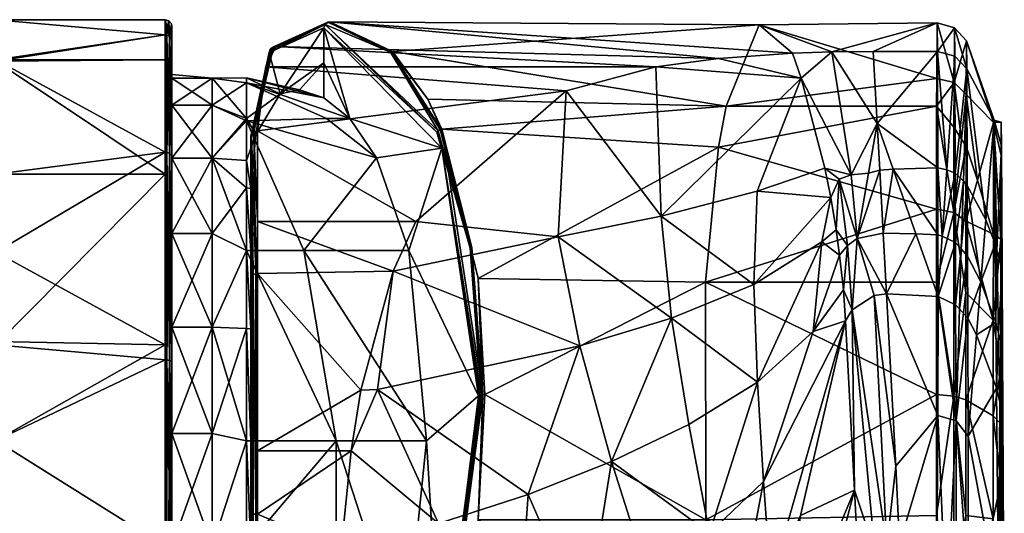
# Model space of a CAD drawing. Header units: centimetres. Extents: x -0.7 to 10.3, y -10.1 to 9.5.
# Tile 12 of 12: x 5.8 to 10.3, y 5.8 to 8.1. Entities that reach past the tile are written whole.
import ezdxf

# ---------------------------------------------------------------- set-up
doc = ezdxf.new("R2010")
doc.units = ezdxf.units.CM
doc.layers.get('0').update_dxf_attribs({"true_color": 0x5890e1})

msp = doc.modelspace()

# ---------------------------------------------------------------- meshes
at = {"color": 191, "true_color": 0xb89be5}
mesh = msp.add_polyface(dxfattribs=at)
corners = [(4.9464, 6.6404, 39.4775), (4.8011, 7.0575, 39.7085), (5.647, 6.994, 39.7637), (5.647, 6.5798, 39.5388), (4.1721, 7.2088, 39.5347), (4.6626, 7.4032, 40.0194), (5.647, 7.8842, 40.8523), (3.6022, 7.9409, 40.7481), (5.647, 8.0694, 41.7855), (5.647, 7.3549, 40.0616), (4.4338, 6.7777, 39.2983), (5.647, 6.5642, 44.0387), (5.647, 7.3549, 43.5093), (4.963, 6.6966, 44.0896), (3.9294, 7.5219, 43.6628), (5.647, 7.8777, 42.7342), (3.6061, 7.9251, 42.8025), (6.4294, 6.4957, 44.0654), (6.4294, 7.3553, 43.5097), (6.4294, 7.8838, 42.7186), (6.4294, 7.9986, 42.3691), (6.4294, 8.0694, 41.7855), (6.4294, 7.9986, 41.2019), (6.4294, 7.8838, 40.8524), (6.4294, 7.4562, 40.1685), (6.4294, 6.5641, 39.5327), (6.4579, 7.9795, 42.3643), (6.4579, 8.0497, 41.7855), (6.4496, 7.9911, 42.3672), (6.4579, 7.4414, 43.3894), (6.4496, 7.4505, 43.3974), (6.4579, 6.4887, 44.047), (6.4496, 6.493, 44.0583), (6.4466, 8.064, 41.7855), (6.4367, 7.9977, 42.3688), (6.4367, 7.4556, 43.4018), (6.4367, 6.4953, 44.0646), (6.4579, 7.4414, 40.1815), (6.4496, 6.493, 39.5127), (6.4496, 7.4505, 40.1736), (6.4579, 7.9795, 41.2067), (6.4496, 7.9911, 41.2037), (6.4367, 6.4953, 39.5064), (6.4367, 7.4556, 40.1691), (6.4367, 7.9977, 41.2022)]
mesh.append_faces([[corners[k] for k in face] for face in [(0, 1, 2), (3, 0, 2), (4, 5, 1), (6, 7, 8), (6, 5, 7), (6, 9, 5), (5, 9, 1), (1, 9, 2), (1, 0, 10), (11, 12, 13), (13, 12, 14), (12, 15, 14), (15, 8, 16), (11, 17, 18), (12, 18, 15), (12, 11, 18), (18, 19, 15), (15, 19, 20), (8, 20, 21), (8, 15, 20), (21, 22, 8), (8, 22, 6), (6, 22, 23), (24, 6, 23), (24, 9, 6), (24, 2, 9), (24, 25, 2), (2, 25, 3), (26, 27, 28), (29, 28, 30), (31, 30, 32), (31, 29, 30), (27, 33, 28), (28, 33, 21), (34, 21, 20), (19, 34, 20), (19, 35, 34), (19, 18, 35), (35, 18, 36), (32, 35, 36), (32, 30, 35), (35, 30, 34), (34, 30, 28), (21, 34, 28), (18, 17, 36), (26, 28, 29), (37, 38, 39), (40, 39, 41), (27, 41, 33), (39, 42, 43), (41, 43, 44), (33, 44, 22), (21, 33, 22), (42, 25, 43), (43, 25, 24), (23, 43, 24), (23, 44, 43), (23, 22, 44), (38, 42, 39), (39, 43, 41), (41, 44, 33)]], dxfattribs={"color": 191})
mesh = msp.add_polyface(dxfattribs=at)
corners = [(6.8056, 7.0021, 43.4799), (6.8256, 6.6388, 43.7158), (6.8256, 7.0021, 43.4756), (6.8056, 7.2909, 43.1962), (6.8256, 7.2884, 43.1941), (6.8056, 7.4184, 43.0294), (6.8485, 7.5376, 42.8203), (6.8056, 7.6124, 42.6847), (6.961, 7.7257, 42.2397), (6.8056, 7.8004, 41.8979), (7.0499, 7.7445, 41.9411), (7.1627, 7.708, 41.6278), (6.8056, 7.7765, 41.459), (7.282, 7.6123, 41.3115), (7.1741, 7.6123, 41.163), (6.8056, 7.6007, 40.8808), (7.4061, 7.4305, 40.9573), (7.0695, 7.0021, 40.188), (7.5545, 7.0021, 40.4698), (6.8056, 7.0021, 40.1114), (6.9399, 7.9453, 42.5399), (7.1906, 8.0593, 41.7377), (6.929, 7.944, 42.5366), (6.8945, 7.8506, 42.7894), (6.8388, 7.5505, 43.2834), (6.8561, 7.5548, 43.2867), (6.9101, 7.9182, 42.5242), (6.9123, 7.9288, 42.5281), (7.1685, 8.0475, 41.729), (7.1627, 8.0323, 41.727), (6.8256, 7.5306, 43.2681), (6.8275, 7.5393, 43.2747), (6.9189, 7.9383, 42.5325), (7.1807, 8.0572, 41.7338), (6.8275, 6.8841, 43.8637), (6.8256, 6.8785, 43.8545), (6.8359, 6.8904, 43.874), (6.8488, 6.8939, 43.8798), (6.8561, 7.1358, 43.7119), (6.8561, 6.8943, 43.8805), (7.4795, 7.9222, 40.9924), (7.4749, 7.9214, 40.991), (7.6846, 7.5494, 40.3277), (7.4703, 7.9197, 40.9899), (8.2823, 7.7403, 43.0076), (7.587, 7.1358, 43.7119), (7.4821, 6.9063, 43.8732), (7.7074, 7.4742, 40.2464), (7.1627, 7.8702, 41.6774)]
mesh.append_faces([[corners[k] for k in face] for face in [(0, 1, 2), (3, 2, 4), (5, 4, 6), (7, 6, 8), (9, 8, 10), (11, 9, 10), (11, 12, 9), (11, 13, 12), (12, 13, 14), (15, 14, 16), (17, 16, 18), (17, 19, 15), (16, 17, 15), (13, 16, 14), (15, 12, 14), (9, 7, 8), (7, 5, 6), (20, 21, 22), (23, 22, 24), (25, 23, 24), (26, 27, 28), (29, 26, 28), (26, 30, 27), (27, 30, 31), (32, 31, 24), (22, 32, 24), (22, 33, 32), (22, 21, 33), (23, 20, 22), (28, 27, 32), (33, 28, 32), (27, 31, 32), (30, 34, 31), (30, 35, 34), (31, 36, 37), (24, 37, 38), (25, 24, 38), (37, 39, 38), (24, 31, 37), (34, 36, 31), (40, 41, 21), (29, 28, 42), (28, 33, 43), (43, 33, 21), (41, 43, 21), (44, 23, 25), (45, 25, 38), (46, 38, 39), (46, 45, 38), (4, 2, 30), (30, 2, 35), (13, 29, 47), (13, 48, 29), (13, 11, 48), (11, 10, 48), (48, 10, 8), (29, 8, 26), (29, 48, 8), (8, 6, 26), (26, 6, 30), (30, 6, 4)]], dxfattribs={"color": 191})
mesh = msp.add_polyface(dxfattribs=at)
corners = [(7.7084, 7.563, 40.3251), (7.8467, 7.0145, 39.8006), (7.704, 7.562, 40.3244), (7.6425, 7.7016, 40.528), (7.4749, 7.9214, 40.991), (7.4795, 7.9222, 40.9924), (7.1627, 8.0323, 41.727), (7.6846, 7.5494, 40.3277), (7.7074, 7.4742, 40.2464), (7.1685, 8.0475, 41.729), (7.6912, 7.5558, 40.325), (7.8384, 7.0114, 39.8032), (7.6996, 7.5605, 40.3241), (7.8891, 6.3332, 39.4735), (7.4703, 7.9197, 40.9899), (7.8973, 6.3342, 39.4698), (7.8754, 6.872, 39.7071), (9.3283, 7.9141, 42.6315), (9.3686, 7.7982, 42.9403), (9.511, 7.9199, 42.6154), (9.5999, 7.351, 44.1378), (9.4783, 7.3828, 43.9426), (9.5443, 7.331, 44.1346), (9.5051, 7.2464, 44.257), (9.5301, 7.0963, 44.6035), (9.4647, 7.0417, 44.5397), (9.5461, 6.9802, 44.8754), (9.1504, 6.8435, 44.3451), (9.1653, 7.2753, 43.8603), (8.7208, 7.1601, 43.8164), (8.6971, 7.8506, 42.7893), (8.2823, 7.7403, 43.0076), (8.2451, 7.0647, 43.8086), (7.587, 7.1358, 43.7119), (7.4821, 6.9063, 43.8732), (8.987, 7.8902, 42.695), (8.7693, 6.688, 44.2279), (9.4238, 6.6263, 45.0543), (9.1743, 8.0463, 41.5411), (9.9951, 7.7978, 40.7005), (9.0216, 7.6698, 40.4774), (8.9272, 6.8548, 39.6969), (8.987, 7.4789, 40.2205), (9.9942, 7.1919, 39.935), (9.9948, 7.6698, 40.4774), (7.1906, 8.0593, 41.7377), (6.9399, 7.9453, 42.5399), (6.8945, 7.8506, 42.7894), (6.8561, 7.5548, 43.2867), (7.5545, 7.0021, 40.4698), (7.4061, 7.4305, 40.9573), (7.282, 7.6123, 41.3115), (7.8779, 6.3292, 39.4862)]
mesh.append_faces([[corners[k] for k in face] for face in [(0, 1, 2), (3, 2, 4), (5, 3, 4), (6, 7, 8), (7, 9, 10), (11, 10, 12), (1, 12, 2), (1, 11, 12), (11, 13, 8), (7, 11, 8), (7, 10, 11), (10, 9, 14), (12, 14, 4), (2, 12, 4), (3, 0, 2), (1, 0, 15), (15, 0, 16), (14, 12, 10), (17, 18, 19), (19, 18, 20), (20, 18, 21), (22, 21, 23), (24, 22, 23), (25, 26, 24), (23, 25, 24), (23, 27, 25), (23, 28, 27), (23, 21, 28), (28, 21, 18), (29, 18, 30), (31, 29, 30), (31, 32, 29), (31, 33, 32), (32, 33, 34), (17, 35, 18), (18, 35, 30), (32, 36, 29), (29, 27, 28), (18, 29, 28), (29, 36, 27), (25, 37, 26), (17, 19, 38), (38, 39, 40), (41, 42, 43), (42, 40, 44), (42, 16, 0), (40, 0, 3), (5, 40, 3), (5, 38, 40), (5, 45, 38), (38, 45, 17), (17, 45, 35), (35, 45, 46), (30, 46, 47), (33, 31, 48), (31, 30, 47), (30, 35, 46), (40, 42, 0), (42, 41, 16), (8, 49, 50), (51, 8, 50), (8, 52, 49)]], dxfattribs={"color": 191})
mesh = msp.add_polyface(dxfattribs=at)
corners = [(6.4598, 8.0389, 41.7855), (6.4579, 8.0497, 41.7855), (6.4598, 7.9689, 42.3618), (6.4579, 7.9795, 42.3643), (6.4598, 7.4334, 43.3822), (6.4579, 7.4414, 43.3894), (6.4598, 6.4849, 44.0369), (6.4579, 6.4887, 44.047), (6.4598, 7.4334, 40.1887), (6.4579, 6.4887, 39.524), (6.4579, 7.4414, 40.1815), (6.4598, 7.9689, 41.2092), (6.4579, 7.9795, 41.2067), (6.4496, 7.9911, 41.2037), (6.4598, 6.4849, 39.534), (6.4496, 6.493, 39.5127), (6.4496, 7.4505, 40.1736), (6.4598, 6.6462, 39.8615), (6.4598, 7.4287, 40.5548), (6.4598, 7.0795, 43.4307), (6.4598, 7.6735, 42.5702), (6.4598, 7.8154, 41.7956), (6.4598, 7.7995, 41.5323), (6.8056, 6.1203, 39.6797), (6.6459, 6.6462, 39.8615), (6.8056, 7.0021, 40.1114), (6.6459, 7.0795, 40.1606), (6.6459, 7.4287, 40.5548), (6.8056, 7.6007, 40.8808), (6.6459, 7.6735, 41.021), (6.8056, 7.7765, 41.459), (6.6459, 7.7995, 41.5323), (6.8056, 7.8004, 41.8979), (6.6459, 7.7995, 42.059), (6.8056, 7.6124, 42.6847), (6.6459, 7.6735, 42.5702), (6.6459, 7.4287, 43.0365), (6.8056, 7.4184, 43.0294), (6.8056, 7.2909, 43.1962), (6.6459, 7.0795, 43.4307), (6.8056, 7.0021, 43.4799), (6.6459, 6.6462, 43.7298), (6.8056, 6.6403, 43.7186), (6.4598, 6.1538, 43.9165), (6.8256, 7.2884, 43.1941), (6.8256, 7.0021, 43.4756), (6.8256, 6.6388, 43.7158)]
mesh.append_faces([[corners[k] for k in face] for face in [(0, 1, 2), (2, 1, 3), (4, 3, 5), (6, 5, 7), (6, 4, 5), (4, 2, 3), (8, 9, 10), (11, 10, 12), (0, 12, 1), (0, 11, 12), (1, 12, 13), (11, 8, 10), (8, 14, 9), (9, 15, 10), (10, 16, 12), (17, 8, 18), (17, 14, 8), (4, 19, 20), (2, 20, 21), (0, 21, 22), (11, 22, 18), (8, 11, 18), (11, 0, 22), (0, 2, 21), (2, 4, 20), (4, 6, 19), (23, 24, 25), (25, 24, 26), (27, 25, 26), (27, 28, 25), (27, 29, 28), (28, 29, 30), (30, 29, 31), (32, 31, 33), (34, 33, 35), (36, 34, 35), (36, 37, 34), (36, 38, 37), (36, 39, 38), (38, 39, 40), (40, 39, 41), (42, 40, 41), (34, 32, 33), (32, 30, 31), (17, 26, 24), (17, 18, 26), (26, 18, 27), (27, 18, 29), (29, 18, 22), (31, 22, 21), (33, 21, 20), (35, 20, 36), (35, 33, 20), (19, 41, 39), (36, 19, 39), (36, 20, 19), (33, 31, 21), (31, 29, 22), (19, 43, 41), (37, 38, 44), (38, 40, 45), (40, 42, 46)]], dxfattribs={"color": 191})
mesh = msp.add_polyface(dxfattribs=at)
corners = [(9.9982, 7.9218, 42.61), (10.0782, 7.9004, 42.6026), (10.0782, 7.9004, 42.6023), (10.1344, 7.8423, 42.582), (9.7008, 7.9218, 42.61), (9.9982, 7.9217, 42.6102), (9.7198, 7.5894, 43.5397), (9.511, 7.9199, 42.6154), (9.5999, 7.351, 44.1378), (9.5443, 7.331, 44.1346), (9.4783, 7.3828, 43.9426), (10.2948, 7.4838, 42.4556), (10.2936, 7.5952, 41.7515), (10.2605, 7.6046, 42.4982), (10.2593, 7.5992, 41.7729), (10.2581, 7.594, 41.0736), (10.2925, 7.4407, 41.0332), (10.2917, 7.0535, 40.4414), (10.1344, 7.8424, 42.5818), (10.0766, 8.0323, 41.645), (9.9965, 8.0549, 41.6412), (10.1098, 7.517, 40.4418), (10.1314, 7.7228, 40.7383), (10.131, 7.4838, 40.4365), (10.0743, 7.1779, 39.9529), (9.9942, 7.1919, 39.935), (9.9948, 7.6698, 40.4774), (10.0752, 7.7782, 40.7121), (9.9951, 7.7978, 40.7005), (10.1328, 7.9709, 41.6465), (10.0749, 7.5714, 40.4506), (9.1743, 8.0463, 41.5411), (9.0216, 7.6698, 40.4774), (8.987, 7.4789, 40.2205), (10.1831, 7.3261, 40.4426), (10.2574, 7.077, 40.4576), (10.0004, 7.0736, 44.9216), (9.9996, 7.3839, 44.076), (9.7942, 7.3774, 44.1112), (9.7317, 7.3736, 44.1213), (9.7479, 7.081, 44.9104), (10.2724, 7.0022, 43.9004), (10.2226, 7.1433, 43.956), (10.1364, 7.302, 44.0241), (10.1184, 7.3216, 44.0338), (10.0802, 7.359, 44.0532), (10.0418, 7.375, 44.0654), (9.6802, 7.3594, 44.126), (10.1304, 7.1377, 39.9993)]
mesh.append_faces([[corners[k] for k in face] for face in [(0, 1, 2), (2, 1, 3), (4, 5, 0), (4, 6, 5), (4, 7, 6), (6, 7, 8), (9, 8, 10), (11, 12, 13), (13, 12, 14), (15, 12, 16), (17, 15, 16), (2, 18, 19), (0, 19, 20), (0, 2, 19), (21, 22, 23), (24, 25, 26), (27, 26, 28), (20, 27, 28), (20, 19, 27), (27, 19, 29), (22, 27, 29), (27, 30, 26), (29, 19, 18), (0, 20, 4), (4, 20, 7), (7, 20, 31), (20, 28, 31), (32, 28, 26), (33, 26, 25), (34, 15, 35), (22, 29, 15), (29, 13, 14), (13, 29, 18), (3, 13, 18), (11, 17, 12), (12, 17, 16), (43, 3, 44), (45, 1, 46), (38, 6, 39), (39, 6, 47), (47, 6, 8), (34, 48, 23), (21, 24, 30), (30, 24, 26), (12, 15, 14), (14, 15, 29)]], dxfattribs={"color": 191})
mesh.append_faces([[corners[k] for k in face] for face in [(21, 30, 27), (27, 22, 21), (22, 15, 34), (34, 23, 22), (36, 37, 38), (38, 39, 40), (11, 13, 41), (42, 13, 3), (3, 43, 42), (3, 1, 45), (45, 44, 3), (46, 1, 5), (5, 37, 46), (37, 5, 6), (6, 38, 37), (24, 21, 23)]], dxfattribs={"vtx2": -1, "color": 191})
mesh = msp.add_polyface(dxfattribs=at)
corners = [(10.0004, 7.0736, 44.9216), (10.0012, 6.7879, 45.7001), (10.0206, 7.0678, 44.9208), (9.7634, 6.8004, 45.6669), (9.8993, 7.0782, 44.9176), (9.7479, 7.081, 44.9104), (9.6282, 7.0573, 44.8966), (9.5999, 7.351, 44.1378), (9.5443, 7.331, 44.1346), (9.5826, 7.0252, 44.8879), (9.5301, 7.0963, 44.6035), (9.5461, 6.9802, 44.8754), (9.5637, 6.8191, 45.2649), (9.6047, 6.7271, 45.6445), (9.7067, 6.7928, 45.6646), (9.6802, 7.3594, 44.126), (9.5741, 6.6765, 45.629), (10.2917, 7.0535, 40.4414), (10.2574, 7.077, 40.4576), (10.2581, 7.594, 41.0736), (10.2913, 6.4509, 40.009), (10.2568, 6.6797, 39.9842), (10.1304, 7.1377, 39.9993), (10.1302, 6.8075, 39.7667), (10.0743, 7.1779, 39.9529), (10.0738, 6.328, 39.4904), (9.994, 6.8548, 39.6969), (9.9942, 7.1919, 39.935), (8.9272, 6.8548, 39.6969), (10.2948, 7.4838, 42.4556), (10.269, 6.6679, 44.8085), (10.1991, 6.8561, 44.8639), (10.179, 6.6117, 45.6363), (10.1376, 6.9747, 44.8978), (10.1386, 6.6883, 45.6621), (10.1003, 6.7319, 45.6776), (10.1088, 7.0084, 44.9069), (10.0814, 7.0376, 44.9146), (10.0824, 6.7504, 45.6842), (10.2975, 6.9146, 43.8669), (10.2724, 7.0022, 43.9004), (10.28, 6.6184, 44.7935), (10.2657, 7.0316, 43.9113), (10.2226, 7.1433, 43.956), (10.1364, 7.302, 44.0241), (10.1184, 7.3216, 44.0338), (10.0802, 7.359, 44.0532), (10.0418, 7.375, 44.0654), (9.9996, 7.3839, 44.076), (9.7942, 7.3774, 44.1112), (9.7317, 7.3736, 44.1213), (10.2976, 5.8102, 43.5023), (10.2605, 7.6046, 42.4982), (10.1831, 7.3261, 40.4426), (10.131, 7.4838, 40.4365)]
mesh.append_faces([[corners[k] for k in face] for face in [(0, 1, 2), (4, 1, 0), (6, 7, 8), (9, 8, 10), (11, 9, 10), (11, 12, 9), (9, 12, 13), (6, 13, 14), (3, 6, 14), (3, 5, 6), (6, 15, 7), (12, 16, 13), (13, 6, 9), (9, 6, 8), (17, 18, 19), (17, 20, 21), (22, 23, 24), (24, 23, 25), (26, 24, 25), (26, 27, 24), (28, 27, 26), (21, 23, 22), (20, 17, 29), (40, 52, 42), (42, 52, 43), (17, 21, 18)]], dxfattribs={"color": 191})
mesh.append_faces([[corners[k] for k in face] for face in [(3, 1, 4), (4, 5, 3), (30, 31, 32), (31, 33, 34), (34, 32, 31), (35, 34, 33), (33, 36, 35), (36, 37, 38), (38, 35, 36), (1, 38, 37), (37, 2, 1), (39, 40, 41), (40, 42, 30), (30, 41, 40), (42, 43, 31), (31, 30, 42), (31, 43, 44), (44, 33, 31), (36, 33, 44), (44, 45, 36), (45, 46, 37), (37, 36, 45), (2, 37, 46), (46, 47, 2), (2, 47, 48), (48, 0, 2), (49, 4, 0), (5, 4, 49), (50, 15, 6), (6, 5, 50), (29, 39, 51), (40, 39, 29), (18, 21, 22), (22, 53, 18), (54, 22, 24)]], dxfattribs={"vtx2": -1, "color": 191})
mesh = msp.add_polyface(dxfattribs=at)
corners = [(7.8973, 6.3342, 39.4698), (7.8891, 6.3332, 39.4735), (7.8467, 7.0145, 39.8006), (7.8779, 6.3292, 39.4862), (7.8824, 6.3313, 39.4792), (7.7074, 4.955, 39.4762), (7.7074, 7.4742, 40.2464), (7.6912, 4.8433, 39.4957), (7.8384, 7.0114, 39.8032), (7.9058, 6.3346, 39.4687), (7.8754, 6.872, 39.7071), (7.8754, 5.7558, 39.3659), (7.6996, 4.84, 39.4923), (8.1766, 4.8511, 44.3208), (7.6949, 4.8964, 44.1729), (8.0503, 4.6711, 44.1991), (8.1075, 5.8716, 44.345), (8.0503, 5.0685, 44.3206), (8.3703, 5.2629, 44.5084), (8.4923, 6.0247, 44.4578), (8.6675, 5.4719, 44.7226), (8.9453, 5.6933, 44.9594), (9.0543, 5.1826, 45.3008), (9.1942, 5.9331, 45.2295), (9.2277, 5.4704, 45.6583), (9.5741, 6.6765, 45.629), (9.3658, 5.7747, 46.0481), (9.4238, 6.6263, 45.0543), (9.5637, 6.8191, 45.2649), (9.5461, 6.9802, 44.8754), (7.6918, 5.738, 44.2678), (9.2451, 5.018, 46.1056), (9.2534, 5.0202, 46.1974), (8.9663, 4.6194, 45.0788), (8.8666, 4.9039, 44.9598), (8.6076, 4.7645, 44.6043), (8.3455, 6.5595, 44.1601), (7.4106, 6.3584, 44.1256), (9.167, 6.3917, 44.7935), (8.7693, 6.688, 44.2279), (8.2451, 7.0647, 43.8086), (7.4821, 6.9063, 43.8732), (8.8494, 6.1956, 44.6027), (9.1504, 6.8435, 44.3451), (9.4647, 7.0417, 44.5397), (9.6156, 5.8924, 47.6521), (9.299, 4.6876, 47.2869), (9.6353, 5.5019, 48.6106), (9.9939, 6.3346, 39.4687), (8.9281, 5.7558, 39.3659), (8.9272, 6.8548, 39.6969), (8.987, 4.9654, 39.4521), (9.9942, 5.3631, 39.3759), (7.7084, 4.8373, 39.4918), (9.0285, 4.609, 39.5824)]
mesh.append_faces([[corners[k] for k in face] for face in [(0, 1, 2), (3, 4, 5), (3, 6, 4), (4, 6, 1), (7, 4, 1), (2, 1, 8), (9, 0, 10), (9, 11, 0), (0, 11, 12), (1, 0, 12), (13, 14, 15), (16, 17, 18), (19, 18, 20), (21, 20, 22), (23, 22, 24), (25, 24, 26), (25, 23, 24), (25, 27, 23), (25, 28, 27), (27, 28, 29), (17, 16, 30), (31, 32, 26), (24, 31, 26), (24, 22, 31), (31, 22, 33), (33, 22, 34), (35, 34, 20), (18, 35, 20), (18, 13, 35), (18, 17, 13), (13, 17, 14), (18, 19, 16), (16, 19, 36), (37, 16, 36), (23, 38, 21), (22, 23, 21), (36, 19, 39), (40, 36, 39), (40, 41, 36), (21, 38, 42), (19, 42, 39), (19, 21, 42), (19, 20, 21), (42, 38, 39), (39, 38, 43), (20, 34, 22), (23, 27, 38), (38, 27, 44), (43, 38, 44), (45, 46, 47), (45, 32, 46), (45, 26, 32), (45, 25, 26), (48, 49, 50), (51, 49, 52), (53, 51, 54), (53, 11, 51), (51, 11, 49), (49, 11, 9), (50, 9, 10), (50, 49, 9)]], dxfattribs={"color": 191})
mesh = msp.add_polyface(dxfattribs=at)
corners = [(10.2913, 6.199, 39.9124), (10.2913, 5.93, 39.8506), (10.2567, 6.2362, 39.7904), (10.2568, 5.7602, 39.7032), (10.13, 6.31, 39.5491), (10.1302, 5.7759, 39.4512), (10.0738, 6.328, 39.4904), (10.0743, 5.3647, 39.3986), (9.994, 5.7757, 39.367), (9.9939, 6.3346, 39.4687), (10.1304, 5.372, 39.4595), (10.0844, 6.2136, 47.1225), (10.1406, 6.143, 47.1177), (10.1386, 6.6883, 45.6621), (10.1003, 6.7319, 45.6776), (10.1407, 5.4647, 48.7732), (10.0845, 5.2862, 49.3557), (10.0012, 6.7879, 45.7001), (10.0824, 6.7504, 45.6842), (10.0003, 6.2372, 47.1317), (10.0407, 5.3065, 49.3647), (9.8238, 5.6433, 48.609), (9.9946, 5.313, 49.3678), (9.8055, 6.0034, 47.7238), (9.7634, 6.8004, 45.6669), (9.6156, 5.8924, 47.6521), (9.709, 5.6096, 48.5974), (9.6047, 6.7271, 45.6445), (9.5741, 6.6765, 45.629), (9.7651, 5.6349, 48.6067), (9.7067, 6.7928, 45.6646), (9.6353, 5.5019, 48.6106), (10.2862, 6.3001, 45.5345), (10.305, 5.3509, 47.7438), (10.3007, 6.2487, 45.5179), (10.2718, 6.3651, 45.5554), (10.2808, 5.3822, 47.9795), (10.2568, 6.6797, 39.9842), (10.2913, 6.4509, 40.009), (9.994, 6.8548, 39.6969), (10.1302, 6.8075, 39.7667), (8.9272, 6.8548, 39.6969), (8.9281, 5.7558, 39.3659), (9.9942, 5.3631, 39.3759), (10.179, 6.6117, 45.6363), (10.2948, 7.4838, 42.4556), (10.3007, 5.6132, 45.3221), (10.2993, 5.7015, 44.5065), (10.2993, 6.5492, 44.7728), (10.28, 6.6184, 44.7935), (10.269, 6.6679, 44.8085), (10.2976, 5.8102, 43.5023), (10.2975, 6.9146, 43.8669), (10.2949, 5.5977, 41.879), (10.2949, 5.9736, 41.9939), (10.2949, 5.2218, 41.7641)]
mesh.append_faces([[corners[k] for k in face] for face in [(0, 1, 2), (2, 1, 3), (4, 5, 6), (6, 5, 7), (8, 6, 7), (8, 9, 6), (2, 3, 4), (4, 3, 5), (5, 3, 10), (15, 11, 16), (17, 11, 18), (18, 11, 14), (17, 19, 11), (11, 19, 20), (15, 12, 11), (21, 22, 19), (23, 19, 24), (23, 21, 19), (19, 17, 24), (25, 26, 27), (28, 25, 27), (29, 21, 23), (30, 23, 24), (30, 29, 23), (30, 27, 29), (29, 27, 26), (25, 31, 26), (32, 33, 34), (37, 38, 2), (2, 38, 0), (39, 6, 9), (40, 4, 6), (9, 41, 39), (9, 8, 42), (42, 8, 43), (13, 12, 44), (36, 12, 15), (37, 4, 40), (37, 2, 4), (38, 45, 0), (34, 33, 46), (55, 0, 53), (53, 0, 54), (54, 0, 45)]], dxfattribs={"color": 191})
mesh.append_faces([[corners[k] for k in face] for face in [(11, 12, 13), (13, 14, 11), (32, 35, 36), (36, 33, 32), (35, 44, 12), (12, 36, 35), (46, 47, 48), (48, 34, 46), (48, 49, 32), (32, 34, 48), (49, 50, 35), (35, 32, 49), (44, 35, 50), (47, 51, 52), (52, 48, 47), (49, 48, 52), (53, 54, 51), (51, 54, 45)]], dxfattribs={"vtx2": -1, "color": 191})
mesh = msp.add_polyface(dxfattribs=at)
corners = [(6.4598, 5.3407, 39.3951), (6.4579, 4.257, 39.7949), (6.4579, 5.3394, 39.3844), (6.4598, 5.631, 39.3776), (6.4579, 5.631, 39.3668), (6.4496, 4.2502, 39.785), (6.4496, 5.338, 39.3725), (6.4466, 5.631, 39.3525), (6.4367, 5.3372, 39.3658), (6.4367, 5.3372, 44.2052), (6.4496, 4.2502, 43.786), (6.4496, 5.338, 44.1985), (6.4367, 5.631, 44.223), (6.4533, 5.631, 44.2122), (6.4579, 4.257, 43.776), (6.4579, 5.3394, 44.1866), (6.4598, 5.631, 44.1934), (6.4598, 4.2632, 43.7672), (6.4598, 5.3407, 44.1758), (6.4579, 6.4887, 44.047), (6.4496, 6.493, 44.0583), (6.4367, 6.4953, 44.0646), (6.4598, 6.4849, 44.0369), (6.4598, 6.4849, 39.534), (6.4579, 6.4887, 39.524), (6.4496, 6.493, 39.5127), (6.4598, 5.631, 39.6112), (6.4598, 4.6158, 39.8615), (6.4598, 5.1083, 43.9165), (6.4598, 6.6462, 39.8615), (6.4598, 6.1538, 43.9165), (6.4598, 7.0795, 43.4307), (6.6459, 6.1538, 39.6747), (6.8056, 6.1203, 39.6797), (6.6459, 5.631, 39.6112), (6.6459, 6.6462, 39.8615), (6.8056, 6.6403, 43.7186), (6.6459, 6.6462, 43.7298), (6.6459, 6.1538, 43.9165), (6.8056, 6.1203, 43.9116), (6.6459, 5.631, 43.98), (6.8056, 5.631, 43.9674), (6.8056, 5.1417, 43.9116), (6.6459, 5.1083, 43.9165), (6.8056, 4.6217, 43.7186), (6.6459, 4.6158, 39.8615), (6.6459, 5.1083, 39.6747), (6.8056, 5.1112, 39.687), (6.8056, 5.631, 39.6238), (6.6459, 4.6158, 43.7298), (6.8256, 4.6232, 43.7158), (6.8256, 5.1417, 43.9082), (6.8256, 5.631, 43.9641), (6.8256, 6.1203, 43.9082)]
mesh.append_faces([[corners[k] for k in face] for face in [(0, 1, 2), (3, 2, 4), (3, 0, 2), (2, 5, 6), (4, 6, 7), (4, 2, 6), (7, 6, 8), (9, 10, 11), (12, 11, 13), (11, 14, 15), (13, 15, 16), (13, 11, 15), (15, 17, 18), (16, 15, 18), (16, 19, 20), (13, 20, 21), (13, 16, 20), (16, 22, 19), (3, 4, 23), (23, 4, 24), (4, 7, 24), (24, 7, 25), (0, 3, 26), (27, 0, 26), (18, 28, 16), (18, 17, 28), (26, 23, 29), (26, 3, 23), (28, 30, 16), (16, 30, 22), (22, 30, 31), (32, 33, 34), (32, 35, 33), (36, 37, 38), (39, 38, 40), (41, 40, 42), (41, 39, 40), (40, 43, 42), (42, 43, 44), (45, 46, 47), (47, 46, 48), (48, 46, 34), (33, 48, 34), (39, 36, 38), (32, 34, 26), (29, 32, 26), (29, 35, 32), (28, 49, 43), (40, 28, 43), (40, 30, 28), (40, 38, 30), (30, 38, 37), (27, 26, 46), (46, 26, 34), (44, 50, 51), (42, 51, 52), (41, 52, 39), (41, 42, 52), (52, 53, 39), (39, 53, 36), (42, 44, 51)]], dxfattribs={"color": 191})
mesh = msp.add_polyface(dxfattribs=at)
corners = [(6.8056, 6.6403, 43.7186), (6.8256, 6.1203, 43.9082), (6.8256, 6.6388, 43.7158), (7.6364, 6.1203, 40.0033), (7.0695, 7.0021, 40.188), (7.5545, 7.0021, 40.4698), (7.2201, 6.1203, 39.791), (7.5373, 5.1417, 39.9421), (7.2201, 5.1417, 39.791), (6.8056, 5.631, 39.6238), (6.8056, 5.1112, 39.687), (6.8056, 6.1203, 39.6797), (6.8056, 7.0021, 40.1114), (7.2823, 4.2599, 40.2858), (7.0695, 4.2599, 40.188), (6.8256, 5.78, 44.2033), (6.8275, 4.6408, 44.0114), (6.8275, 5.7807, 44.214), (6.8256, 6.8785, 43.8545), (6.8275, 6.8841, 43.8637), (6.8359, 4.6359, 44.0224), (6.8359, 5.7815, 44.226), (6.8359, 6.8904, 43.874), (6.8488, 5.7819, 44.2328), (6.8561, 4.9087, 44.1324), (6.8561, 5.782, 44.2336), (6.8561, 6.0741, 44.1967), (6.8488, 6.8939, 43.8798), (6.8561, 6.8943, 43.8805), (6.8256, 4.6453, 44.0016), (6.8488, 4.6332, 44.0286), (7.6996, 4.84, 39.4923), (7.6912, 4.8433, 39.4957), (7.8891, 6.3332, 39.4735), (7.8824, 6.3313, 39.4792), (7.6846, 4.8472, 39.5016), (7.7074, 4.955, 39.4762), (7.8754, 5.7558, 39.3659), (7.704, 4.8385, 39.4917), (7.7084, 4.8373, 39.4918), (7.2172, 4.9087, 44.1324), (7.6949, 4.8964, 44.1729), (7.2421, 5.6173, 44.2389), (7.6918, 5.738, 44.2678), (7.288, 6.0741, 44.1967), (7.4106, 6.3584, 44.1256), (7.3328, 6.3555, 44.1259), (7.4821, 6.9063, 43.8732), (8.0503, 5.0685, 44.3206), (8.3455, 6.5595, 44.1601), (8.1075, 5.8716, 44.345), (6.8561, 4.6329, 44.0294), (6.8256, 7.0021, 43.4756), (6.8256, 5.631, 43.9641), (6.8256, 5.1417, 43.9082), (6.8256, 4.6232, 43.7158), (7.8779, 6.3292, 39.4862)]
mesh.append_faces([[corners[k] for k in face] for face in [(0, 1, 2), (3, 4, 5), (3, 6, 4), (3, 7, 6), (6, 7, 8), (9, 8, 10), (9, 6, 8), (9, 11, 6), (6, 11, 12), (7, 13, 8), (10, 8, 14), (4, 6, 12), (15, 16, 17), (18, 17, 19), (17, 20, 21), (19, 21, 22), (23, 24, 25), (26, 23, 25), (26, 27, 23), (26, 28, 27), (18, 15, 17), (15, 29, 16), (21, 30, 23), (22, 23, 27), (22, 21, 23), (20, 30, 21), (16, 20, 17), (17, 21, 19), (23, 30, 24), (31, 32, 33), (34, 35, 36), (32, 35, 34), (31, 37, 38), (37, 39, 38), (40, 41, 42), (42, 41, 43), (44, 43, 45), (46, 45, 47), (46, 44, 45), (43, 41, 48), (49, 47, 45), (50, 45, 43), (44, 42, 43), (46, 28, 26), (44, 26, 25), (42, 25, 24), (40, 24, 51), (40, 42, 24), (42, 44, 25), (44, 46, 26), (46, 47, 28), (18, 52, 2), (1, 18, 2), (1, 15, 18), (1, 53, 15), (15, 53, 54), (29, 54, 55), (29, 15, 54), (7, 3, 36), (36, 3, 56), (56, 3, 5)]], dxfattribs={"color": 191})
mesh = msp.add_polyface(dxfattribs=at)
corners = [(4.6221, 5.0047, 44.3736), (4.963, 4.5654, 44.0896), (5.0952, 5.0682, 44.2256), (5.1463, 5.631, 44.2687), (5.647, 5.1553, 44.177), (5.647, 5.631, 44.2239), (5.647, 4.6979, 44.0383), (4.5252, 5.631, 44.5213), (5.647, 6.5798, 39.5388), (5.0565, 6.1577, 39.3397), (4.9464, 6.6404, 39.4775), (5.647, 6.1222, 39.3967), (5.097, 5.631, 39.2951), (4.7067, 5.631, 39.1406), (4.6348, 6.2364, 39.1748), (4.4758, 5.631, 38.8862), (4.4869, 6.2788, 39.0545), (5.647, 5.631, 39.3471), (4.4338, 6.7777, 39.2983), (4.963, 6.6966, 44.0896), (4.6221, 6.2574, 44.3736), (5.0952, 6.1939, 44.2256), (5.647, 6.5642, 44.0387), (5.647, 6.1222, 44.1743), (4.408, 6.8039, 44.2452), (6.4294, 5.631, 39.3471), (6.4294, 5.3371, 39.3649), (5.647, 5.1553, 39.3939), (6.4294, 4.6979, 39.5327), (5.647, 4.6979, 39.5327), (6.4294, 4.6979, 44.0383), (6.4294, 5.3371, 44.2061), (6.4294, 5.631, 44.2239), (6.4294, 6.4957, 44.0654), (6.4294, 6.5641, 39.5327), (6.4496, 5.338, 39.3725), (6.4367, 4.2463, 39.7795), (6.4367, 5.3372, 39.3658), (6.4466, 5.631, 39.3525), (6.4367, 5.631, 44.223), (6.4367, 5.3372, 44.2052), (6.4496, 5.338, 44.1985), (6.4367, 6.4953, 44.0646), (6.4533, 5.631, 44.2122), (6.4496, 6.493, 39.5127), (6.4367, 6.4953, 39.5064), (4.9464, 4.6216, 39.4775), (4.6348, 5.0257, 39.1748), (5.0565, 5.1043, 39.3397), (4.4869, 4.9832, 39.0545)]
mesh.append_faces([[corners[k] for k in face] for face in [(0, 1, 2), (3, 2, 4), (5, 3, 4), (2, 6, 4), (2, 3, 0), (0, 3, 7), (8, 9, 10), (8, 11, 9), (9, 11, 12), (13, 9, 12), (13, 14, 9), (13, 15, 14), (14, 15, 16), (11, 17, 12), (18, 10, 14), (10, 9, 14), (19, 20, 21), (22, 21, 23), (22, 19, 21), (7, 3, 20), (20, 3, 21), (21, 3, 23), (23, 3, 5), (19, 24, 20), (25, 26, 17), (17, 26, 27), (27, 26, 28), (29, 27, 28), (6, 30, 4), (4, 30, 31), (5, 31, 32), (5, 4, 31), (5, 32, 23), (23, 32, 33), (22, 23, 33), (8, 34, 11), (11, 34, 25), (17, 11, 25), (35, 36, 37), (38, 37, 25), (37, 28, 26), (25, 37, 26), (39, 40, 41), (39, 32, 40), (40, 32, 31), (30, 40, 31), (39, 42, 33), (32, 39, 33), (39, 43, 42), (38, 25, 44), (44, 25, 45), (25, 34, 45), (46, 47, 48), (29, 48, 27), (29, 46, 48), (49, 15, 47), (47, 15, 13), (48, 13, 12), (27, 12, 17), (27, 48, 12), (47, 13, 48)]], dxfattribs={"color": 191})
mesh = msp.add_polyface(dxfattribs=at)
corners = [(10.2581, 4.3926, 40.0953), (10.2568, 5.7602, 39.7032), (10.2925, 4.544, 40.1465), (9.994, 5.7757, 39.367), (10.0743, 5.3647, 39.3986), (9.9942, 5.3631, 39.3759), (10.1302, 5.7759, 39.4512), (10.1304, 5.372, 39.4595), (10.1314, 4.4738, 39.7451), (9.9948, 4.6636, 39.5583), (10.0752, 4.4424, 39.6922), (10.2913, 5.93, 39.8506), (10.2948, 3.7116, 41.3024), (10.2913, 6.199, 39.9124), (10.119, 5.2544, 49.3412), (10.0845, 5.2862, 49.3557), (10.114, 4.9218, 49.8737), (10.1397, 5.2038, 49.3497), (10.132, 4.8744, 49.8546), (10.1407, 5.4647, 48.7732), (10.0407, 5.3065, 49.3647), (10.0791, 4.9512, 49.9011), (10.0003, 6.2372, 47.1317), (9.9946, 5.313, 49.3678), (10.0326, 4.9705, 49.9184), (10.0295, 4.6849, 50.1249), (10.0076, 4.9753, 49.9224), (10.0041, 4.6879, 50.1308), (9.983, 4.9763, 49.9243), (10.0844, 6.2136, 47.1225), (9.8541, 4.8128, 50.0623), (9.9792, 4.689, 50.1325), (9.8355, 5.3993, 49.1779), (9.8238, 5.6433, 48.609), (9.6654, 4.6883, 49.9869), (9.6943, 4.7471, 50.0117), (9.7242, 5.2888, 49.3354), (9.6353, 5.5019, 48.6106), (9.709, 5.6096, 48.5974), (9.7957, 4.7855, 50.0697), (9.7802, 5.3136, 49.3456), (9.7396, 4.7705, 50.0474), (9.7651, 5.6349, 48.6067), (10.3062, 5.0396, 48.3719), (10.2808, 5.3822, 47.9795), (10.2849, 5.0482, 48.6266), (10.3075, 4.5917, 48.9134), (10.2892, 4.8538, 48.8925), (10.305, 5.3509, 47.7438), (8.987, 4.9654, 39.4521), (10.2945, 4.5162, 49.0785), (10.2994, 4.8739, 44.2466), (10.2993, 5.7015, 44.5065), (10.3007, 5.6132, 45.3221), (10.3008, 4.637, 45.0213), (10.2977, 4.4798, 43.1702), (10.2976, 5.1664, 43.2897), (10.2976, 5.8102, 43.5023), (10.2949, 5.2218, 41.7641), (10.2949, 5.5977, 41.879)]
mesh.append_faces([[corners[k] for k in face] for face in [(0, 1, 2), (3, 4, 5), (6, 7, 4), (4, 7, 8), (9, 4, 10), (9, 5, 4), (7, 1, 0), (11, 12, 1), (11, 13, 12), (14, 15, 16), (17, 16, 18), (17, 14, 16), (17, 19, 14), (14, 19, 15), (15, 20, 21), (22, 23, 20), (20, 23, 24), (21, 24, 25), (24, 23, 26), (27, 26, 28), (27, 24, 26), (20, 24, 21), (15, 29, 20), (15, 21, 16), (28, 26, 23), (30, 31, 28), (32, 28, 23), (33, 32, 23), (32, 30, 28), (34, 35, 36), (37, 36, 38), (39, 30, 40), (41, 40, 36), (35, 41, 36), (39, 40, 41), (30, 32, 40), (40, 32, 42), (36, 42, 38), (36, 40, 42), (32, 33, 42), (37, 34, 36), (43, 44, 45), (46, 45, 47), (46, 43, 45), (43, 48, 44), (49, 5, 9), (45, 19, 47), (45, 44, 19), (19, 17, 47), (47, 17, 50), (50, 17, 18), (12, 13, 58)]], dxfattribs={"color": 191})
mesh.append_faces([[corners[k] for k in face] for face in [(51, 52, 53), (53, 54, 51), (55, 56, 51), (56, 57, 52), (52, 51, 56), (56, 55, 58), (58, 59, 56), (57, 56, 59), (54, 53, 48)]], dxfattribs={"vtx2": -1, "color": 191})

doc.saveas('drawing.dxf')
